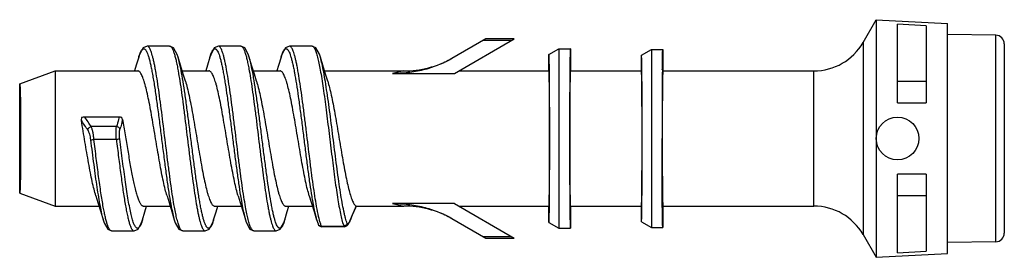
# Model space of a CAD drawing. Header units: millimetres. Extents: x 10.2 to 79.4, y 53.4 to 70.1.
import ezdxf

# ---------------------------------------------------------------- set-up
doc = ezdxf.new("R2010")
doc.units = ezdxf.units.MM
doc.header["$LTSCALE"] = 8.029057
doc.layers.get('0').update_dxf_attribs({"linetype": 'CONTINUOUS'})

msp = doc.modelspace()

# ---------------------------------------------------------------- linework, layer by layer
at = {"color": 7, "linetype": 'Continuous'}
for p, q in [((69.428, 68.487), (70.352, 70.087)), ((70.352, 70.087), (75.352, 69.825)), ((70.352, 70.087), (70.352, 53.387)), ((71.852, 64.237), (71.852, 69.763)), ((73.852, 69.655), (71.852, 69.763)), ((73.852, 69.655), (73.852, 64.237)), ((75.352, 53.649), (75.352, 69.825)), ((42.914, 68.738), (40.514, 67.353)), ((40.701, 66.306), (44.914, 68.738)), ((44.701, 68.616), (42.701, 68.616)), ((44.912, 68.737), (42.912, 68.737)), ((78.763, 68.998), (75.352, 69.057)), ((78.763, 54.477), (78.763, 68.998)), ((20.691, 68.235), (19.114, 68.235)), ((20.688, 68.235), (20.691, 68.235)), ((25.689, 68.234), (24.113, 68.234)), ((24.115, 68.234), (24.113, 68.234)), ((25.688, 68.234), (25.689, 68.234)), ((30.688, 68.235), (29.111, 68.235)), ((29.115, 68.235), (29.111, 68.235)), ((47.352, 67.637), (48.052, 68.037)), ((48.052, 68.037), (48.052, 55.437)), ((48.052, 68.037), (48.852, 68.037)), ((48.852, 68.037), (48.852, 66.487)), ((53.852, 67.587), (54.552, 67.987)), ((54.552, 67.987), (55.352, 67.987)), ((54.552, 67.987), (54.552, 55.487)), ((55.352, 67.987), (55.352, 66.487)), ((69.428, 68.487), (69.428, 54.988)), ((79.352, 68.398), (79.352, 55.077)), ((18.521, 67.454), (18.349, 66.88)), ((21.45, 66.89), (21.281, 67.454)), ((23.521, 67.457), (23.35, 66.883)), ((28.521, 67.452), (28.349, 66.879)), ((31.085, 67.449), (31.087, 67.445)), ((31.086, 67.413), (31.087, 67.408)), ((31.45, 66.889), (31.282, 67.452)), ((47.352, 66.487), (47.352, 67.637)), ((53.852, 66.487), (53.852, 67.587)), ((10.152, 65.577), (12.652, 66.487)), ((12.652, 66.487), (12.652, 56.987)), ((12.652, 66.487), (18.45, 66.487)), ((18.349, 66.88), (18.229, 66.487)), ((21.572, 66.487), (23.45, 66.487)), ((23.35, 66.883), (23.23, 66.487)), ((26.573, 66.487), (28.45, 66.487)), ((28.349, 66.879), (28.23, 66.487)), ((31.573, 66.487), (37.139, 66.487)), ((37.139, 66.487), (36.362, 66.306)), ((41.015, 66.487), (47.352, 66.487)), ((48.852, 66.487), (53.852, 66.487)), ((55.352, 66.487), (65.964, 66.487)), ((65.964, 56.987), (65.964, 66.487)), ((36.362, 66.306), (40.701, 66.306)), ((71.852, 65.768), (73.852, 65.768)), ((10.152, 57.897), (10.152, 65.577)), ((71.852, 64.237), (73.852, 64.237)), ((17.134, 63.242), (14.728, 63.242)), ((16.958, 62.57), (15.179, 62.57)), ((16.948, 61.668), (15.371, 61.668)), ((73.852, 59.237), (71.852, 59.237)), ((71.852, 53.711), (71.852, 59.237)), ((73.852, 59.237), (73.852, 53.819)), ((10.152, 57.897), (12.652, 56.987)), ((73.852, 57.706), (71.852, 57.706)), ((12.652, 56.987), (15.73, 56.987)), ((18.852, 56.987), (20.729, 56.987)), ((18.95, 56.585), (19.073, 56.987)), ((23.852, 56.987), (25.73, 56.987)), ((23.949, 56.582), (24.072, 56.987)), ((28.852, 56.987), (30.729, 56.987)), ((28.957, 56.606), (29.073, 56.987)), ((30.797, 56.985), (30.804, 56.948)), ((31.02, 56.958), (31.018, 56.972)), ((33.807, 56.993), (33.802, 56.997)), ((33.807, 56.987), (37.139, 56.987)), ((40.701, 57.169), (36.362, 57.169)), ((36.362, 57.169), (37.139, 56.987)), ((40.701, 57.169), (44.914, 54.736)), ((41.015, 56.987), (47.352, 56.987)), ((47.352, 55.837), (47.352, 56.987)), ((48.852, 56.987), (53.852, 56.987)), ((48.852, 56.987), (48.852, 55.437)), ((53.852, 55.887), (53.852, 56.987)), ((55.352, 56.987), (65.964, 56.987)), ((55.352, 56.987), (55.352, 55.487)), ((18.782, 56.021), (18.95, 56.585)), ((23.781, 56.019), (23.949, 56.582)), ((28.782, 56.022), (28.957, 56.606)), ((30.843, 56.615), (31.018, 56.028)), ((40.514, 56.122), (42.914, 54.736)), ((31.014, 56.04), (31.119, 55.73)), ((31.373, 55.532), (31.351, 55.585)), ((31.351, 55.585), (32.928, 55.585)), ((32.968, 55.532), (31.373, 55.532)), ((32.928, 55.585), (32.968, 55.532)), ((33.368, 55.964), (33.36, 55.925)), ((47.352, 55.837), (48.052, 55.437)), ((48.052, 55.437), (48.852, 55.437)), ((53.852, 55.887), (54.552, 55.487)), ((54.552, 55.487), (55.352, 55.487)), ((16.615, 55.239), (18.191, 55.239)), ((18.188, 55.239), (18.191, 55.239)), ((21.615, 55.24), (21.613, 55.24)), ((21.613, 55.24), (23.19, 55.24)), ((23.188, 55.24), (23.19, 55.24)), ((26.615, 55.24), (26.612, 55.24)), ((26.612, 55.24), (28.188, 55.24)), ((42.701, 54.859), (44.701, 54.859)), ((42.912, 54.737), (44.912, 54.737)), ((69.428, 54.987), (70.352, 53.387)), ((78.763, 54.477), (75.352, 54.417)), ((70.352, 53.387), (75.352, 53.649)), ((71.852, 53.711), (73.852, 53.819))]:
    msp.add_line(p, q, dxfattribs=at)
for points in [[(19.115, 68.237), (18.837, 68.116), (18.579, 67.639), (18.52, 67.454)], [(21.282, 67.454), (21.223, 67.637), (20.965, 68.116), (20.688, 68.237)], [(24.115, 68.237), (23.831, 68.11), (23.576, 67.628), (23.52, 67.454)], [(26.282, 67.453), (26.213, 67.665), (25.969, 68.112), (25.688, 68.237)], [(29.115, 68.237), (28.829, 68.108), (28.58, 67.64), (28.52, 67.453)], [(31.282, 67.453), (31.214, 67.664), (30.968, 68.113), (30.688, 68.237)], [(26.795, 65.77), (26.645, 66.25), (26.449, 66.892), (26.281, 67.455)], [(21.798, 65.761), (21.644, 66.252), (21.45, 66.89)], [(31.798, 65.76), (31.646, 66.248), (31.45, 66.889)], [(15.505, 57.714), (15.654, 57.237), (15.85, 56.594), (16.02, 56.024)], [(20.507, 57.705), (20.653, 57.237), (20.848, 56.597), (21.019, 56.024)], [(25.506, 57.712), (25.654, 57.236), (25.85, 56.593), (26.021, 56.021)], [(30.506, 57.707), (30.648, 57.255), (30.843, 56.615)], [(33.36, 55.925), (33.521, 56.314), (33.703, 56.747), (33.807, 56.993)], [(16.02, 56.022), (16.087, 55.815), (16.34, 55.356), (16.614, 55.237)], [(18.188, 55.237), (18.467, 55.36), (18.724, 55.838), (18.782, 56.021)], [(21.02, 56.022), (21.088, 55.813), (21.338, 55.358), (21.615, 55.237)], [(23.188, 55.237), (23.464, 55.357), (23.723, 55.837), (23.782, 56.02)], [(26.02, 56.021), (26.076, 55.847), (26.328, 55.368), (26.615, 55.237)], [(28.188, 55.237), (28.469, 55.362), (28.714, 55.81), (28.782, 56.022)], [(31.119, 55.73), (31.12, 55.726), (31.163, 55.643), (31.212, 55.59), (31.375, 55.532), (31.373, 55.532)], [(32.968, 55.532), (33.141, 55.589), (33.218, 55.663), (33.333, 55.863), (33.36, 55.925)]]:
    msp.add_lwpolyline(points, dxfattribs=at)
msp.add_circle((71.852, 61.737), 1.5, dxfattribs=at)
for centre, radius, start, end in [((78.752, 68.398), 0.6, 0, 89), ((30.689, 68.138), 0.0988, 81.72887, 90.8333), ((65.964, 70.487), 4, 270, 329.99999), ((37.139, 73.487), 7, 269.99869, 298.82507), ((7.313, 62.816), 19.54, 10.83043, 10.94714), ((495.222, 62.343), 439.924, 179.45127, 180.07885), ((-27.728, 34.457), 50.96, 33.14781, 34.07053), ((-19.932, 39.527), 41.997, 33.27676, 34.38106), ((93.066, 31.504), 64.514, 156.72485, 157.71988), ((37.139, 49.987), 7, 61.1749, 90.00134), ((65.964, 52.987), 4, 30.00001, 90), ((31.738, 56.632), 1.762, 336.11195, 337.7027), ((78.752, 55.077), 0.6, 271, 360)]:
    msp.add_arc(centre, radius, start, end, dxfattribs=at)
for centre, start_param, end_param in [((47.352, 61.737), -3.141593, 0), ((48.852, 61.737), 0, 3.141593), ((53.852, 61.737), -3.141593, 0), ((55.352, 61.737), 0, 3.141593)]:
    msp.add_ellipse(centre, major_axis=(0, 4.75), ratio=0.008727, start_param=start_param, end_param=end_param, dxfattribs=at)
for points, knots in [([(18.52, 67.454), (18.542, 67.527), (18.584, 67.658), (18.646, 67.809), (18.696, 67.905), (18.732, 67.959), (18.767, 68.002), (18.803, 68.032), (18.84, 68.049), (18.878, 68.053), (18.916, 68.043), (18.952, 68.019), (18.988, 67.983), (19.023, 67.935), (19.059, 67.875), (19.109, 67.772), (19.171, 67.611), (19.241, 67.383), (19.311, 67.109), (19.382, 66.792), (19.453, 66.434), (19.524, 66.039), (19.595, 65.609), (19.692, 64.977), (19.812, 64.128), (19.952, 63.058), (20.093, 61.946), (20.234, 60.827), (20.374, 59.737), (20.515, 58.712), (20.654, 57.783), (20.755, 57.202), (20.807, 56.933)], [0, 0, 0, 0, 0.018932, 0.034162, 0.040407, 0.045766, 0.050291, 0.054086, 0.057329, 0.060299, 0.063354, 0.066827, 0.07095, 0.075859, 0.081627, 0.088293, 0.104384, 0.124187, 0.147622, 0.174538, 0.204765, 0.238084, 0.27423, 0.312933, 0.396791, 0.487019, 0.580773, 0.675084, 0.766965, 0.853515, 0.932003, 1, 1, 1, 1]), ([(21.028, 56.913), (20.985, 57.148), (20.902, 57.649), (20.784, 58.443), (20.666, 59.311), (20.506, 60.559), (20.313, 62.15), (20.118, 63.725), (19.957, 64.923), (19.839, 65.728), (19.738, 66.344), (19.656, 66.788), (19.596, 67.08), (19.537, 67.341), (19.478, 67.571), (19.419, 67.769), (19.36, 67.932), (19.301, 68.061), (19.25, 68.146), (19.207, 68.194), (19.176, 68.218), (19.146, 68.233), (19.125, 68.237), (19.115, 68.237)], [0, 0, 0, 0, 0.061995, 0.131909, 0.20824, 0.289287, 0.458315, 0.624069, 0.701101, 0.771934, 0.835025, 0.863238, 0.889018, 0.912247, 0.932821, 0.950643, 0.965659, 0.977882, 0.9874, 0.991225, 0.994511, 0.997376, 1, 1, 1, 1]), ([(20.691, 68.237), (20.704, 68.237), (20.731, 68.231), (20.769, 68.207), (20.806, 68.17), (20.843, 68.119), (20.88, 68.054), (20.917, 67.976), (20.954, 67.884), (21.006, 67.736), (21.07, 67.518), (21.143, 67.218), (21.217, 66.87), (21.263, 66.622), (21.287, 66.491)], [0, 0, 0, 0, 0.020079, 0.042878, 0.070251, 0.103259, 0.142444, 0.18808, 0.240304, 0.299173, 0.436796, 0.600288, 0.788466, 1, 1, 1, 1]), ([(23.521, 67.457), (23.542, 67.526), (23.582, 67.65), (23.639, 67.795), (23.687, 67.888), (23.72, 67.942), (23.753, 67.986), (23.787, 68.019), (23.821, 68.042), (23.856, 68.052), (23.892, 68.051), (23.926, 68.037), (23.96, 68.012), (23.994, 67.976), (24.027, 67.929), (24.075, 67.847), (24.133, 67.716), (24.198, 67.525), (24.265, 67.294), (24.331, 67.024), (24.398, 66.716), (24.464, 66.373), (24.531, 65.997), (24.623, 65.437), (24.736, 64.678), (24.868, 63.708), (25, 62.682), (25.133, 61.63), (25.265, 60.581), (25.398, 59.564), (25.53, 58.609), (25.623, 57.997), (25.67, 57.706)], [0, 0, 0, 0, 0.019113, 0.034724, 0.041221, 0.046869, 0.051713, 0.055826, 0.059331, 0.062426, 0.0654, 0.068576, 0.072226, 0.076528, 0.081584, 0.087455, 0.101755, 0.119559, 0.14086, 0.165544, 0.19347, 0.224483, 0.258385, 0.294934, 0.374962, 0.462393, 0.554776, 0.649549, 0.744044, 0.835631, 0.921741, 1, 1, 1, 1]), ([(26.026, 56.924), (25.984, 57.159), (25.9, 57.661), (25.782, 58.455), (25.664, 59.323), (25.505, 60.57), (25.35, 61.848), (25.192, 63.128), (25.074, 64.054), (24.956, 64.929), (24.838, 65.733), (24.737, 66.348), (24.655, 66.791), (24.596, 67.082), (24.536, 67.343), (24.477, 67.573), (24.418, 67.77), (24.36, 67.933), (24.301, 68.062), (24.249, 68.146), (24.207, 68.194), (24.177, 68.218), (24.146, 68.233), (24.125, 68.237), (24.115, 68.237)], [0, 0, 0, 0, 0.062117, 0.132145, 0.208536, 0.289638, 0.458681, 0.542886, 0.624377, 0.701371, 0.772147, 0.835193, 0.863379, 0.88913, 0.912334, 0.932886, 0.950693, 0.96569, 0.977891, 0.987398, 0.991223, 0.994511, 0.997377, 1, 1, 1, 1]), ([(25.689, 68.237), (25.702, 68.237), (25.729, 68.232), (25.767, 68.209), (25.804, 68.172), (25.841, 68.122), (25.878, 68.058), (25.915, 67.98), (25.952, 67.889), (26.004, 67.742), (26.068, 67.525), (26.141, 67.227), (26.214, 66.881), (26.261, 66.634), (26.284, 66.503)], [0, 0, 0, 0, 0.02011, 0.04287, 0.070164, 0.103053, 0.1421, 0.187603, 0.239719, 0.298522, 0.436135, 0.599713, 0.788098, 1, 1, 1, 1]), ([(28.52, 67.453), (28.541, 67.522), (28.581, 67.648), (28.639, 67.793), (28.686, 67.887), (28.72, 67.942), (28.753, 67.986), (28.787, 68.02), (28.821, 68.042), (28.856, 68.053), (28.892, 68.051), (28.927, 68.037), (28.961, 68.011), (28.995, 67.975), (29.028, 67.928), (29.076, 67.844), (29.134, 67.712), (29.2, 67.52), (29.267, 67.287), (29.333, 67.014), (29.4, 66.704), (29.493, 66.222), (29.607, 65.543), (29.74, 64.651), (29.872, 63.675), (30.005, 62.644), (30.138, 61.587), (30.271, 60.535), (30.404, 59.516), (30.536, 58.562), (30.63, 57.951), (30.678, 57.661)], [0, 0, 0, 0, 0.019147, 0.034772, 0.041282, 0.046947, 0.051806, 0.055925, 0.059427, 0.062518, 0.065493, 0.068676, 0.072333, 0.076643, 0.081712, 0.087606, 0.101986, 0.119879, 0.14125, 0.16602, 0.194064, 0.225185, 0.29582, 0.376048, 0.463611, 0.55608, 0.650834, 0.745216, 0.836551, 0.922284, 1, 1, 1, 1]), ([(31.018, 56.972), (30.975, 57.209), (30.892, 57.713), (30.775, 58.509), (30.657, 59.377), (30.499, 60.621), (30.344, 61.894), (30.187, 63.167), (30.07, 64.088), (29.952, 64.956), (29.835, 65.753), (29.734, 66.364), (29.653, 66.803), (29.593, 67.092), (29.535, 67.351), (29.476, 67.578), (29.417, 67.774), (29.358, 67.935), (29.3, 68.063), (29.249, 68.147), (29.206, 68.194), (29.176, 68.218), (29.146, 68.233), (29.125, 68.237), (29.115, 68.237)], [0, 0, 0, 0, 0.062709, 0.133176, 0.209894, 0.291172, 0.460264, 0.544356, 0.625685, 0.702451, 0.773011, 0.835805, 0.86388, 0.889545, 0.912659, 0.933111, 0.950836, 0.96579, 0.977961, 0.987426, 0.991235, 0.994513, 0.997376, 1, 1, 1, 1]), ([(30.703, 68.236), (30.72, 68.234), (30.757, 68.218), (30.805, 68.173), (30.852, 68.106), (30.899, 68.017), (30.946, 67.906), (30.993, 67.773), (31.04, 67.619), (31.07, 67.508), (31.085, 67.449)], [0, 0, 0, 0, 0.05687, 0.127312, 0.216778, 0.327871, 0.461673, 0.618402, 0.797941, 1, 1, 1, 1]), ([(48.852, 68.037), (48.851, 68.037), (48.85, 68.034), (48.849, 68.03), (48.848, 68.022), (48.847, 68.011), (48.846, 67.997), (48.844, 67.972), (48.842, 67.933), (48.84, 67.877), (48.837, 67.808), (48.835, 67.727), (48.833, 67.635), (48.83, 67.531), (48.827, 67.369), (48.824, 67.138), (48.82, 66.83), (48.817, 66.611), (48.816, 66.494)], [0, 0, 0, 0, 0.001293, 0.004452, 0.009606, 0.016771, 0.025953, 0.037151, 0.065586, 0.10204, 0.14643, 0.198662, 0.258643, 0.326263, 0.401373, 0.573449, 0.773533, 1, 1, 1, 1]), ([(55.317, 66.556), (55.319, 66.664), (55.321, 66.868), (55.325, 67.154), (55.328, 67.368), (55.331, 67.518), (55.334, 67.615), (55.336, 67.701), (55.338, 67.775), (55.34, 67.839), (55.342, 67.891), (55.344, 67.927), (55.346, 67.95), (55.347, 67.963), (55.348, 67.973), (55.35, 67.981), (55.35, 67.985), (55.352, 67.987), (55.352, 67.987)], [0, 0, 0, 0, 0.227005, 0.427262, 0.599325, 0.674372, 0.741888, 0.801766, 0.853903, 0.898199, 0.934555, 0.962911, 0.974079, 0.983239, 0.990389, 0.995534, 0.998693, 1, 1, 1, 1]), ([(21.497, 66.53), (21.464, 66.7), (21.4, 67.008), (21.323, 67.314), (21.283, 67.45)], [0, 0, 0, 0, 0.549222, 1, 1, 1, 1]), ([(26.498, 66.527), (26.465, 66.698), (26.4, 67.008), (26.323, 67.316), (26.282, 67.453)], [0, 0, 0, 0, 0.549531, 1, 1, 1, 1]), ([(31.087, 67.445), (31.121, 67.309), (31.189, 67.012), (31.246, 66.713), (31.276, 66.551)], [0, 0, 0, 0, 0.459884, 1, 1, 1, 1]), ([(33.168, 55.771), (33.146, 55.827), (33.104, 55.95), (33.046, 56.15), (32.988, 56.382), (32.906, 56.746), (32.806, 57.268), (32.69, 57.966), (32.574, 58.745), (32.416, 59.898), (32.224, 61.408), (32.033, 62.93), (31.876, 64.121), (31.76, 64.95), (31.644, 65.709), (31.528, 66.381), (31.414, 66.952), (31.329, 67.296), (31.284, 67.447)], [0, 0, 0, 0, 0.015127, 0.03281, 0.052981, 0.075556, 0.127519, 0.187636, 0.254682, 0.327233, 0.482557, 0.640345, 0.715929, 0.787115, 0.852408, 0.910399, 0.959931, 1, 1, 1, 1]), ([(40.514, 67.353), (40.202, 67.173), (39.549, 66.858), (38.514, 66.529), (37.445, 66.343), (36.723, 66.306), (36.362, 66.306)], [0, 0, 0, 0, 0.250008, 0.500008, 0.750012, 1, 1, 1, 1]), ([(47.382, 66.58), (47.381, 66.661), (47.379, 66.814), (47.375, 67.027), (47.372, 67.186), (47.37, 67.297), (47.368, 67.368), (47.366, 67.431), (47.364, 67.486), (47.362, 67.532), (47.36, 67.57), (47.359, 67.596), (47.357, 67.612), (47.356, 67.621), (47.355, 67.629), (47.354, 67.633), (47.354, 67.636), (47.353, 67.637), (47.352, 67.637), (47.352, 67.637)], [0, 0, 0, 0, 0.230292, 0.432399, 0.605148, 0.680166, 0.747478, 0.806993, 0.858623, 0.90228, 0.93789, 0.965425, 0.976158, 0.984869, 0.991558, 0.996235, 0.997831, 0.998947, 1, 1, 1, 1]), ([(53.881, 66.581), (53.88, 66.659), (53.878, 66.804), (53.875, 67.007), (53.872, 67.158), (53.869, 67.264), (53.867, 67.332), (53.866, 67.392), (53.864, 67.444), (53.862, 67.487), (53.86, 67.523), (53.858, 67.551), (53.857, 67.569), (53.855, 67.579), (53.854, 67.583), (53.854, 67.586), (53.853, 67.587), (53.852, 67.587), (53.852, 67.587)], [0, 0, 0, 0, 0.230547, 0.432765, 0.605509, 0.680499, 0.747774, 0.807245, 0.858826, 0.90243, 0.93799, 0.965482, 0.984889, 0.991564, 0.99623, 0.997821, 0.998936, 1, 1, 1, 1]), ([(20.507, 57.705), (20.459, 57.856), (20.368, 58.19), (20.242, 58.736), (20.115, 59.359), (19.989, 60.044), (19.863, 60.773), (19.736, 61.527), (19.608, 62.287), (19.481, 63.032), (19.355, 63.744), (19.229, 64.404), (19.102, 64.994), (18.993, 65.435), (18.904, 65.741), (18.841, 65.933), (18.777, 66.098), (18.714, 66.235), (18.65, 66.343), (18.594, 66.413), (18.548, 66.452), (18.516, 66.472), (18.483, 66.484), (18.461, 66.487), (18.45, 66.487)], [0, 0, 0, 0, 0.052045, 0.113997, 0.184402, 0.261537, 0.343476, 0.428152, 0.513422, 0.597133, 0.677165, 0.75151, 0.81833, 0.87601, 0.900999, 0.923248, 0.942669, 0.959218, 0.972931, 0.983954, 0.988574, 0.9927, 0.996454, 1, 1, 1, 1]), ([(21.287, 66.491), (21.329, 66.254), (21.412, 65.75), (21.529, 64.954), (21.646, 64.086), (21.805, 62.843), (21.959, 61.571), (22.116, 60.299), (22.234, 59.38), (22.351, 58.512), (22.468, 57.716), (22.568, 57.107), (22.65, 56.668), (22.709, 56.38), (22.768, 56.122), (22.827, 55.895), (22.886, 55.7), (22.944, 55.538), (23.002, 55.411), (23.054, 55.328), (23.096, 55.28), (23.126, 55.256), (23.157, 55.241), (23.178, 55.238), (23.188, 55.237)], [0, 0, 0, 0, 0.062836, 0.133391, 0.210157, 0.29147, 0.460571, 0.544649, 0.625939, 0.702677, 0.773176, 0.835939, 0.863986, 0.889619, 0.912717, 0.933164, 0.950871, 0.965804, 0.977964, 0.987431, 0.991238, 0.994515, 0.997377, 1, 1, 1, 1]), ([(23.695, 55.762), (23.675, 55.71), (23.643, 55.637), (23.594, 55.551), (23.56, 55.502), (23.526, 55.464), (23.491, 55.438), (23.456, 55.424), (23.419, 55.422), (23.384, 55.433), (23.349, 55.457), (23.314, 55.491), (23.28, 55.537), (23.246, 55.595), (23.198, 55.692), (23.139, 55.843), (23.071, 56.058), (23.003, 56.315), (22.935, 56.611), (22.867, 56.946), (22.799, 57.317), (22.705, 57.873), (22.589, 58.636), (22.454, 59.615), (22.319, 60.657), (22.184, 61.731), (22.049, 62.805), (21.913, 63.847), (21.778, 64.827), (21.644, 65.715), (21.547, 66.272), (21.497, 66.53)], [0, 0, 0, 0, 0.014258, 0.020101, 0.025123, 0.029382, 0.032979, 0.036097, 0.039009, 0.042047, 0.045502, 0.049576, 0.054393, 0.060025, 0.066509, 0.082083, 0.101155, 0.123682, 0.14954, 0.178556, 0.210547, 0.245297, 0.322037, 0.40659, 0.496488, 0.589114, 0.681749, 0.771685, 0.856292, 0.933127, 1, 1, 1, 1]), ([(25.505, 57.712), (25.458, 57.863), (25.366, 58.197), (25.24, 58.743), (25.115, 59.367), (24.988, 60.053), (24.861, 60.781), (24.734, 61.535), (24.608, 62.294), (24.481, 63.038), (24.354, 63.749), (24.227, 64.407), (24.102, 64.997), (23.993, 65.437), (23.904, 65.742), (23.84, 65.934), (23.776, 66.098), (23.713, 66.235), (23.65, 66.344), (23.586, 66.423), (23.529, 66.467), (23.483, 66.485), (23.461, 66.487), (23.45, 66.487)], [0, 0, 0, 0, 0.052209, 0.11428, 0.184768, 0.261957, 0.343915, 0.428581, 0.513823, 0.59749, 0.67747, 0.751758, 0.818513, 0.876135, 0.901109, 0.92335, 0.942763, 0.959293, 0.972981, 0.983982, 0.992691, 0.996447, 1, 1, 1, 1]), ([(26.284, 66.503), (26.327, 66.267), (26.41, 65.763), (26.527, 64.967), (26.645, 64.099), (26.804, 62.855), (26.958, 61.582), (27.115, 60.309), (27.233, 59.387), (27.35, 58.518), (27.467, 57.721), (27.568, 57.11), (27.65, 56.671), (27.709, 56.382), (27.768, 56.124), (27.827, 55.896), (27.885, 55.701), (27.944, 55.539), (28.002, 55.411), (28.054, 55.328), (28.096, 55.28), (28.126, 55.256), (28.157, 55.241), (28.178, 55.238), (28.188, 55.237)], [0, 0, 0, 0, 0.062707, 0.133163, 0.20988, 0.291157, 0.460254, 0.544348, 0.625683, 0.702455, 0.773014, 0.835818, 0.863887, 0.889548, 0.912669, 0.933127, 0.950846, 0.965792, 0.977964, 0.987435, 0.991242, 0.994517, 0.997378, 1, 1, 1, 1]), ([(26.624, 65.815), (26.615, 65.874), (26.577, 66.099), (26.537, 66.323), (26.505, 66.488)], [0, 0, 0, 0, 0.263186, 1, 1, 1, 1]), ([(30.506, 57.707), (30.459, 57.858), (30.367, 58.192), (30.242, 58.738), (30.115, 59.362), (29.942, 60.3), (29.777, 61.285), (29.608, 62.289), (29.481, 63.034), (29.355, 63.745), (29.229, 64.405), (29.102, 64.995), (28.993, 65.435), (28.904, 65.741), (28.84, 65.933), (28.777, 66.098), (28.714, 66.235), (28.65, 66.343), (28.587, 66.423), (28.529, 66.467), (28.483, 66.485), (28.461, 66.487), (28.45, 66.487)], [0, 0, 0, 0, 0.052093, 0.114083, 0.184521, 0.261677, 0.428299, 0.513561, 0.597259, 0.677276, 0.751603, 0.818402, 0.876067, 0.901051, 0.923293, 0.942706, 0.959245, 0.972947, 0.983964, 0.992686, 0.996446, 1, 1, 1, 1]), ([(31.276, 66.551), (31.312, 66.35), (31.385, 65.923), (31.526, 64.99), (31.697, 63.707), (31.897, 62.09), (32.097, 60.449), (32.267, 59.117), (32.407, 58.123), (32.509, 57.46), (32.611, 56.868), (32.712, 56.358), (32.8, 55.989), (32.873, 55.742), (32.909, 55.635), (32.928, 55.585)], [0, 0, 0, 0, 0.05534, 0.116992, 0.25506, 0.405182, 0.557464, 0.701856, 0.7681, 0.82888, 0.883251, 0.930329, 0.969407, 0.98579, 1, 1, 1, 1]), ([(47.404, 61.737), (47.404, 62.648), (47.401, 63.948), (47.392, 65.562), (47.386, 66.266), (47.382, 66.58)], [0, 0, 0, 0, 0.564108, 0.805271, 1, 1, 1, 1]), ([(48.816, 66.494), (48.809, 65.78), (48.8, 64.194), (48.797, 62.609), (48.797, 61.737)], [0, 0, 0, 0, 0.450472, 1, 1, 1, 1]), ([(53.903, 61.737), (53.903, 62.651), (53.901, 63.954), (53.892, 65.569), (53.885, 66.269), (53.881, 66.581)], [0, 0, 0, 0, 0.565995, 0.806874, 1, 1, 1, 1]), ([(21.798, 65.761), (21.846, 65.609), (21.937, 65.275), (22.063, 64.728), (22.188, 64.104), (22.315, 63.419), (22.442, 62.69), (22.569, 61.937), (22.695, 61.178), (22.822, 60.434), (22.949, 59.724), (23.075, 59.066), (23.2, 58.477), (23.309, 58.037), (23.399, 57.732), (23.463, 57.54), (23.526, 57.376), (23.589, 57.239), (23.652, 57.131), (23.716, 57.051), (23.773, 57.007), (23.819, 56.99), (23.841, 56.987), (23.852, 56.987)], [0, 0, 0, 0, 0.05226, 0.114369, 0.184886, 0.262097, 0.344069, 0.42874, 0.513977, 0.597633, 0.677595, 0.751859, 0.818588, 0.876189, 0.901151, 0.92338, 0.942779, 0.959295, 0.972969, 0.983963, 0.992677, 0.996439, 1, 1, 1, 1]), ([(28.782, 56.022), (28.762, 55.953), (28.722, 55.827), (28.664, 55.682), (28.616, 55.588), (28.583, 55.533), (28.549, 55.488), (28.515, 55.455), (28.481, 55.433), (28.446, 55.422), (28.41, 55.424), (28.375, 55.438), (28.341, 55.463), (28.308, 55.5), (28.274, 55.547), (28.226, 55.63), (28.168, 55.763), (28.102, 55.955), (28.036, 56.188), (27.969, 56.46), (27.902, 56.771), (27.809, 57.253), (27.695, 57.932), (27.563, 58.824), (27.43, 59.8), (27.297, 60.831), (27.164, 61.888), (27.031, 62.941), (26.898, 63.959), (26.766, 64.914), (26.672, 65.525), (26.624, 65.815)], [0, 0, 0, 0, 0.019144, 0.034781, 0.041297, 0.046965, 0.051822, 0.055937, 0.059437, 0.062529, 0.065503, 0.068683, 0.072337, 0.076644, 0.081717, 0.087617, 0.101996, 0.119878, 0.141247, 0.16603, 0.194071, 0.225185, 0.29583, 0.376053, 0.463627, 0.556096, 0.650855, 0.745236, 0.836567, 0.922297, 1, 1, 1, 1]), ([(26.795, 65.77), (26.842, 65.619), (26.934, 65.285), (27.06, 64.74), (27.187, 64.116), (27.313, 63.431), (27.439, 62.702), (27.567, 61.948), (27.694, 61.188), (27.821, 60.443), (27.947, 59.731), (28.074, 59.071), (28.2, 58.481), (28.309, 58.04), (28.398, 57.734), (28.462, 57.542), (28.525, 57.377), (28.589, 57.24), (28.652, 57.131), (28.708, 57.061), (28.754, 57.022), (28.786, 57.002), (28.819, 56.99), (28.841, 56.987), (28.852, 56.987)], [0, 0, 0, 0, 0.052039, 0.113988, 0.184388, 0.261516, 0.343451, 0.428125, 0.513394, 0.597102, 0.677136, 0.751489, 0.818317, 0.875999, 0.900991, 0.923246, 0.942676, 0.959233, 0.972951, 0.983973, 0.98859, 0.992711, 0.99646, 1, 1, 1, 1]), ([(31.798, 65.76), (31.845, 65.613), (31.934, 65.288), (32.056, 64.757), (32.179, 64.153), (32.303, 63.489), (32.427, 62.781), (32.55, 62.048), (32.673, 61.308), (32.797, 60.577), (32.921, 59.876), (33.044, 59.22), (33.167, 58.627), (33.289, 58.109), (33.397, 57.733), (33.484, 57.481), (33.546, 57.329), (33.608, 57.204), (33.669, 57.107), (33.732, 57.036), (33.779, 57.005), (33.802, 56.997)], [0, 0, 0, 0, 0.051154, 0.111762, 0.180492, 0.255753, 0.335756, 0.418588, 0.502264, 0.584777, 0.664145, 0.738471, 0.805999, 0.865177, 0.914711, 0.935551, 0.953657, 0.969018, 0.981693, 0.991874, 1, 1, 1, 1]), ([(10.152, 65.577), (10.154, 65.578), (10.156, 65.573), (10.157, 65.568), (10.159, 65.56), (10.161, 65.55), (10.163, 65.533), (10.166, 65.505), (10.169, 65.464), (10.172, 65.415), (10.175, 65.357), (10.179, 65.261), (10.184, 65.121), (10.19, 64.929), (10.195, 64.705), (10.2, 64.453), (10.205, 64.174), (10.208, 63.872), (10.212, 63.549), (10.216, 63.086), (10.219, 62.48), (10.22, 61.737), (10.219, 60.995), (10.216, 60.389), (10.212, 59.926), (10.208, 59.603), (10.205, 59.301), (10.2, 59.022), (10.195, 58.77), (10.19, 58.546), (10.184, 58.354), (10.179, 58.213), (10.175, 58.118), (10.172, 58.06), (10.169, 58.01), (10.166, 57.97), (10.163, 57.942), (10.161, 57.924), (10.159, 57.914), (10.157, 57.906), (10.156, 57.901), (10.154, 57.897), (10.152, 57.897)], [0, 0, 0, 0, 0.000622, 0.001334, 0.002338, 0.003638, 0.005236, 0.009323, 0.0146, 0.021054, 0.028668, 0.037423, 0.058281, 0.083421, 0.112604, 0.145546, 0.181929, 0.2214, 0.263574, 0.308045, 0.402126, 0.499997, 0.597868, 0.691948, 0.736419, 0.778594, 0.818065, 0.854448, 0.887391, 0.916575, 0.941717, 0.962575, 0.971331, 0.978945, 0.9854, 0.990676, 0.994764, 0.996361, 0.997661, 0.998666, 0.999378, 1, 1, 1, 1]), ([(14.505, 63.205), (14.498, 63.19), (14.476, 63.125), (14.476, 63.055), (14.485, 63.005)], [0, 0, 0, 0, 0.25064, 1, 1, 1, 1]), ([(15.505, 57.714), (15.457, 57.863), (15.366, 58.195), (15.242, 58.737), (15.117, 59.354), (14.992, 60.033), (14.865, 60.755), (14.74, 61.502), (14.614, 62.255), (14.528, 62.757), (14.485, 63.005)], [0, 0, 0, 0, 0.087437, 0.191259, 0.309095, 0.438127, 0.575186, 0.716851, 0.85967, 1, 1, 1, 1]), ([(14.728, 63.242), (14.687, 63.242), (14.611, 63.235), (14.537, 63.217), (14.505, 63.205)], [0, 0, 0, 0, 0.548311, 1, 1, 1, 1]), ([(17.134, 63.242), (17.124, 63.186), (17.078, 62.959), (17.013, 62.736), (16.958, 62.57)], [0, 0, 0, 0, 0.247067, 1, 1, 1, 1]), ([(17.329, 63.205), (17.303, 63.217), (17.238, 63.236), (17.172, 63.242), (17.134, 63.242)], [0, 0, 0, 0, 0.43589, 1, 1, 1, 1]), ([(17.374, 63.083), (17.354, 62.966), (17.302, 62.731), (17.234, 62.501), (17.197, 62.386)], [0, 0, 0, 0, 0.496427, 1, 1, 1, 1]), ([(17.374, 63.083), (17.368, 63.115), (17.355, 63.157), (17.335, 63.196), (17.329, 63.205)], [0, 0, 0, 0, 0.749136, 1, 1, 1, 1]), ([(17.374, 63.083), (17.436, 62.722), (17.558, 61.994), (17.74, 60.914), (17.892, 60.032), (18.017, 59.364), (18.109, 58.906), (18.2, 58.486), (18.292, 58.109), (18.383, 57.781), (18.473, 57.506), (18.552, 57.313), (18.617, 57.189), (18.663, 57.117), (18.709, 57.061), (18.756, 57.019), (18.803, 56.993), (18.837, 56.987), (18.852, 56.987)], [0, 0, 0, 0, 0.173037, 0.348232, 0.516477, 0.595224, 0.669011, 0.736907, 0.798062, 0.851749, 0.897388, 0.934616, 0.950057, 0.963426, 0.974821, 0.984441, 0.99264, 1, 1, 1, 1]), ([(14.939, 62.322), (14.94, 62.35), (14.951, 62.394), (14.98, 62.447), (15.021, 62.499), (15.087, 62.547), (15.149, 62.566), (15.179, 62.57)], [0, 0, 0, 0, 0.228051, 0.355818, 0.48898, 0.755939, 1, 1, 1, 1]), ([(14.939, 62.322), (14.951, 62.305), (14.972, 62.266), (15.013, 62.173), (15.058, 62.034), (15.101, 61.845), (15.123, 61.71), (15.132, 61.64)], [0, 0, 0, 0, 0.085986, 0.186204, 0.424368, 0.701989, 1, 1, 1, 1]), ([(15.371, 61.668), (15.362, 61.761), (15.341, 61.939), (15.298, 62.188), (15.253, 62.372), (15.212, 62.495), (15.19, 62.547), (15.179, 62.57)], [0, 0, 0, 0, 0.301209, 0.580481, 0.818255, 0.916876, 1, 1, 1, 1]), ([(16.948, 61.668), (16.939, 61.76), (16.926, 61.936), (16.921, 62.184), (16.929, 62.394), (16.945, 62.518), (16.958, 62.57)], [0, 0, 0, 0, 0.304029, 0.585549, 0.823145, 1, 1, 1, 1]), ([(17.197, 62.386), (17.191, 62.41), (17.167, 62.458), (17.112, 62.517), (17.038, 62.556), (16.984, 62.568), (16.958, 62.57)], [0, 0, 0, 0, 0.23386, 0.488272, 0.749618, 1, 1, 1, 1]), ([(17.188, 61.701), (17.179, 61.77), (17.166, 61.903), (17.161, 62.092), (17.168, 62.233), (17.182, 62.328), (17.191, 62.368), (17.197, 62.386)], [0, 0, 0, 0, 0.302802, 0.58343, 0.820726, 0.91837, 1, 1, 1, 1]), ([(15.132, 61.64), (15.142, 61.641), (15.172, 61.644), (15.252, 61.653), (15.321, 61.662), (15.371, 61.668)], [0, 0, 0, 0, 0.135563, 0.368802, 1, 1, 1, 1]), ([(15.132, 61.64), (15.204, 61.061), (15.312, 60.209), (15.461, 59.1), (15.571, 58.334), (15.68, 57.634), (15.789, 57.014), (15.897, 56.485), (15.977, 56.165), (16.019, 56.024)], [0, 0, 0, 0, 0.307334, 0.453145, 0.589974, 0.715237, 0.826639, 0.922088, 1, 1, 1, 1]), ([(16.028, 56.915), (15.968, 57.246), (15.852, 57.963), (15.692, 59.104), (15.532, 60.358), (15.426, 61.225), (15.371, 61.668)], [0, 0, 0, 0, 0.210167, 0.453739, 0.720758, 1, 1, 1, 1]), ([(17.188, 61.701), (17.177, 61.699), (17.147, 61.695), (17.067, 61.684), (16.998, 61.675), (16.948, 61.668)], [0, 0, 0, 0, 0.135885, 0.369133, 1, 1, 1, 1]), ([(16.948, 61.668), (16.999, 61.249), (17.1, 60.428), (17.229, 59.417), (17.333, 58.645), (17.41, 58.106), (17.487, 57.601), (17.564, 57.136), (17.641, 56.714), (17.717, 56.339), (17.794, 56.016), (17.86, 55.78), (17.914, 55.62), (17.953, 55.521), (17.991, 55.436), (18.029, 55.366), (18.068, 55.311), (18.106, 55.27), (18.146, 55.244), (18.174, 55.238), (18.188, 55.237)], [0, 0, 0, 0, 0.191167, 0.374871, 0.461734, 0.5442, 0.621506, 0.692971, 0.757932, 0.815802, 0.866129, 0.90851, 0.926635, 0.942706, 0.956733, 0.968751, 0.978838, 0.987151, 0.994013, 1, 1, 1, 1]), ([(18.782, 56.021), (18.766, 55.968), (18.736, 55.871), (18.686, 55.737), (18.637, 55.626), (18.588, 55.539), (18.539, 55.475), (18.488, 55.434), (18.433, 55.418), (18.378, 55.434), (18.327, 55.475), (18.278, 55.538), (18.229, 55.625), (18.18, 55.736), (18.131, 55.869), (18.061, 56.091), (17.976, 56.424), (17.878, 56.885), (17.78, 57.422), (17.681, 58.026), (17.546, 58.938), (17.381, 60.169), (17.253, 61.179), (17.188, 61.701)], [0, 0, 0, 0, 0.022834, 0.042638, 0.059424, 0.073251, 0.084281, 0.092917, 0.100054, 0.107186, 0.115803, 0.126807, 0.140608, 0.157367, 0.177144, 0.199948, 0.254463, 0.320263, 0.396489, 0.482003, 0.575528, 0.780881, 1, 1, 1, 1]), ([(47.382, 56.894), (47.386, 57.209), (47.392, 57.912), (47.401, 59.527), (47.404, 60.827), (47.404, 61.737)], [0, 0, 0, 0, 0.194729, 0.435892, 1, 1, 1, 1]), ([(48.797, 61.737), (48.797, 60.866), (48.8, 59.28), (48.809, 57.695), (48.816, 56.981)], [0, 0, 0, 0, 0.549528, 1, 1, 1, 1]), ([(53.881, 56.893), (53.885, 57.205), (53.892, 57.906), (53.901, 59.521), (53.903, 60.823), (53.903, 61.737)], [0, 0, 0, 0, 0.193126, 0.434005, 1, 1, 1, 1]), ([(55.317, 56.919), (55.314, 57.247), (55.308, 57.966), (55.3, 59.572), (55.298, 60.85), (55.298, 61.737)], [0, 0, 0, 0, 0.204469, 0.447321, 1, 1, 1, 1]), ([(25.67, 57.706), (25.682, 57.632), (25.729, 57.353), (25.779, 57.074), (25.82, 56.87)], [0, 0, 0, 0, 0.266903, 1, 1, 1, 1]), ([(30.678, 57.661), (30.688, 57.601), (30.725, 57.376), (30.766, 57.151), (30.797, 56.985)], [0, 0, 0, 0, 0.263201, 1, 1, 1, 1]), ([(16.614, 55.237), (16.554, 55.236), (16.484, 55.315), (16.429, 55.408), (16.392, 55.484), (16.356, 55.572), (16.319, 55.672), (16.283, 55.786), (16.232, 55.962), (16.169, 56.213), (16.097, 56.548), (16.051, 56.788), (16.028, 56.915)], [0, 0, 0, 0, 0.099908, 0.139045, 0.184658, 0.236894, 0.295815, 0.361431, 0.433715, 0.597839, 0.787041, 1, 1, 1, 1]), ([(20.807, 56.933), (20.84, 56.765), (20.903, 56.461), (20.979, 56.159), (21.019, 56.024)], [0, 0, 0, 0, 0.548913, 1, 1, 1, 1]), ([(21.207, 56.066), (21.174, 56.195), (21.111, 56.477), (21.056, 56.76), (21.028, 56.913)], [0, 0, 0, 0, 0.462676, 1, 1, 1, 1]), ([(25.82, 56.87), (25.851, 56.714), (25.911, 56.429), (25.983, 56.147), (26.02, 56.021)], [0, 0, 0, 0, 0.54721, 1, 1, 1, 1]), ([(26.21, 56.053), (26.176, 56.186), (26.111, 56.475), (26.055, 56.766), (26.026, 56.924)], [0, 0, 0, 0, 0.461558, 1, 1, 1, 1]), ([(30.804, 56.948), (30.837, 56.781), (30.9, 56.477), (30.975, 56.176), (31.014, 56.041)], [0, 0, 0, 0, 0.548051, 1, 1, 1, 1]), ([(31.305, 55.717), (31.279, 55.797), (31.228, 55.974), (31.128, 56.387), (31.063, 56.721), (31.02, 56.958)], [0, 0, 0, 0, 0.198973, 0.432954, 1, 1, 1, 1]), ([(36.362, 57.169), (36.723, 57.169), (37.445, 57.131), (38.514, 56.945), (39.549, 56.617), (40.202, 56.302), (40.514, 56.122)], [0, 0, 0, 0, 0.249995, 0.499998, 0.749987, 1, 1, 1, 1]), ([(47.352, 55.837), (47.352, 55.837), (47.353, 55.838), (47.354, 55.839), (47.354, 55.842), (47.355, 55.846), (47.356, 55.853), (47.357, 55.862), (47.359, 55.879), (47.36, 55.905), (47.362, 55.942), (47.364, 55.989), (47.366, 56.043), (47.368, 56.106), (47.37, 56.177), (47.372, 56.288), (47.375, 56.447), (47.379, 56.661), (47.381, 56.813), (47.382, 56.894)], [0, 0, 0, 0, 0.001053, 0.002169, 0.003765, 0.008442, 0.015131, 0.023842, 0.034575, 0.06211, 0.09772, 0.141377, 0.193007, 0.252522, 0.319834, 0.394852, 0.567601, 0.769708, 1, 1, 1, 1]), ([(48.816, 56.981), (48.817, 56.864), (48.82, 56.644), (48.824, 56.336), (48.827, 56.106), (48.83, 55.944), (48.833, 55.84), (48.835, 55.747), (48.837, 55.666), (48.84, 55.598), (48.842, 55.542), (48.844, 55.503), (48.846, 55.478), (48.847, 55.463), (48.848, 55.453), (48.849, 55.444), (48.85, 55.44), (48.851, 55.437), (48.852, 55.437)], [0, 0, 0, 0, 0.226467, 0.426551, 0.598627, 0.673737, 0.741357, 0.801338, 0.85357, 0.89796, 0.934414, 0.962849, 0.974047, 0.983229, 0.990394, 0.995548, 0.998707, 1, 1, 1, 1]), ([(53.852, 55.887), (53.852, 55.887), (53.853, 55.888), (53.854, 55.889), (53.854, 55.891), (53.855, 55.896), (53.857, 55.906), (53.858, 55.924), (53.86, 55.951), (53.862, 55.987), (53.864, 56.031), (53.866, 56.083), (53.867, 56.143), (53.869, 56.211), (53.872, 56.316), (53.875, 56.467), (53.878, 56.671), (53.88, 56.816), (53.881, 56.893)], [0, 0, 0, 0, 0.001064, 0.002179, 0.00377, 0.008436, 0.015111, 0.034518, 0.06201, 0.09757, 0.141174, 0.192755, 0.252226, 0.319501, 0.394491, 0.567235, 0.769453, 1, 1, 1, 1]), ([(55.352, 55.487), (55.352, 55.487), (55.35, 55.49), (55.35, 55.494), (55.348, 55.501), (55.347, 55.511), (55.346, 55.525), (55.344, 55.548), (55.342, 55.584), (55.34, 55.636), (55.338, 55.699), (55.336, 55.774), (55.334, 55.86), (55.331, 55.956), (55.328, 56.107), (55.325, 56.32), (55.321, 56.606), (55.319, 56.81), (55.317, 56.919)], [0, 0, 0, 0, 0.001307, 0.004466, 0.009611, 0.016761, 0.025921, 0.037089, 0.065445, 0.101801, 0.146097, 0.198234, 0.258112, 0.325628, 0.400675, 0.572738, 0.772995, 1, 1, 1, 1]), ([(21.613, 55.237), (21.605, 55.237), (21.587, 55.24), (21.561, 55.25), (21.536, 55.267), (21.499, 55.3), (21.455, 55.36), (21.405, 55.453), (21.355, 55.571), (21.305, 55.714), (21.254, 55.882), (21.223, 56.002), (21.207, 56.066)], [0, 0, 0, 0, 0.026761, 0.05521, 0.086795, 0.12258, 0.209333, 0.31897, 0.452689, 0.610832, 0.793356, 1, 1, 1, 1]), ([(26.612, 55.237), (26.594, 55.238), (26.567, 55.246), (26.535, 55.268), (26.499, 55.301), (26.455, 55.36), (26.406, 55.452), (26.356, 55.568), (26.307, 55.708), (26.257, 55.873), (26.226, 55.991), (26.21, 56.053)], [0, 0, 0, 0, 0.055174, 0.086999, 0.123017, 0.210158, 0.32003, 0.453797, 0.611783, 0.793933, 1, 1, 1, 1]), ([(23.781, 56.019), (23.774, 55.995), (23.748, 55.909), (23.719, 55.823), (23.695, 55.762)], [0, 0, 0, 0, 0.272745, 1, 1, 1, 1]), ([(31.119, 55.73), (31.13, 55.702), (31.156, 55.663), (31.204, 55.624), (31.232, 55.609), (31.246, 55.604)], [0, 0, 0, 0, 0.488422, 0.74264, 1, 1, 1, 1]), ([(31.246, 55.604), (31.255, 55.6), (31.289, 55.589), (31.325, 55.584), (31.351, 55.585)], [0, 0, 0, 0, 0.255867, 1, 1, 1, 1]), ([(31.351, 55.585), (31.347, 55.596), (31.331, 55.639), (31.316, 55.683), (31.305, 55.717)], [0, 0, 0, 0, 0.237004, 1, 1, 1, 1]), ([(33.168, 55.771), (33.161, 55.746), (33.137, 55.697), (33.082, 55.637), (33.008, 55.598), (32.954, 55.586), (32.928, 55.585)], [0, 0, 0, 0, 0.239616, 0.495015, 0.75337, 1, 1, 1, 1]), ([(33.248, 55.75), (33.244, 55.746), (33.236, 55.739), (33.224, 55.732), (33.213, 55.729), (33.197, 55.73), (33.179, 55.745), (33.171, 55.761), (33.168, 55.771)], [0, 0, 0, 0, 0.152272, 0.279937, 0.388632, 0.487488, 0.700678, 1, 1, 1, 1]), ([(33.349, 55.919), (33.333, 55.883), (33.309, 55.834), (33.274, 55.779), (33.256, 55.758), (33.248, 55.75)], [0, 0, 0, 0, 0.591509, 0.819626, 1, 1, 1, 1])]:
    msp.add_open_spline(points, degree=3, knots=knots, dxfattribs=at)

doc.saveas('drawing.dxf')
